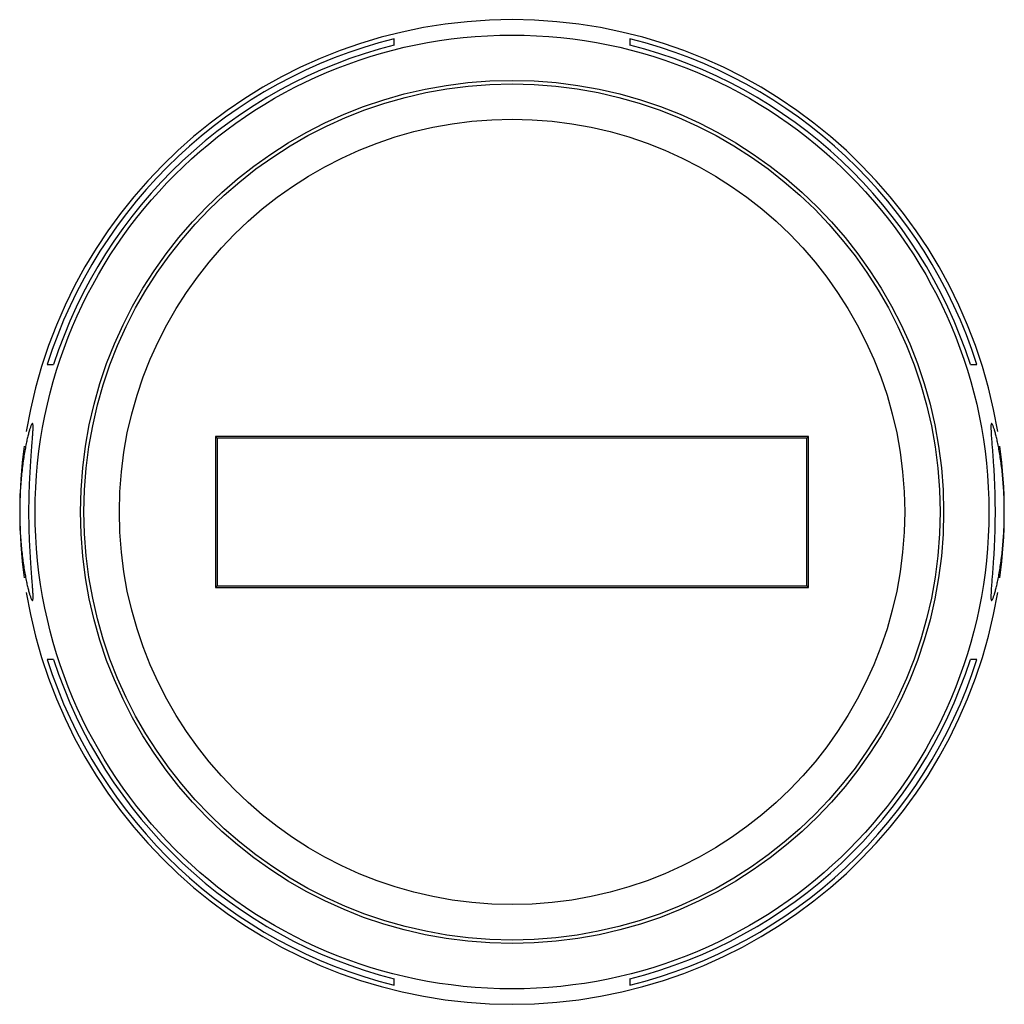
# Model space of a CAD drawing. Header units: millimetres. Extents: x 2.3 to 19, y 6.3 to 23.
import ezdxf

# ---------------------------------------------------------------- set-up
doc = ezdxf.new("R2010")
doc.units = ezdxf.units.MM
doc.header["$LTSCALE"] = 1.916768
doc.layers.get('0').update_dxf_attribs({"linetype": 'CONTINUOUS'})

msp = doc.modelspace()

# ---------------------------------------------------------------- linework, layer by layer
at = {"color": 7, "linetype": 'Continuous'}
for p, q in [((8.666, 22.53), (8.666, 22.638)), ((12.666, 22.638), (12.666, 22.53)), ((2.781, 17.113), (2.891, 17.113)), ((18.44, 17.113), (18.55, 17.113)), ((5.635, 15.893), (5.635, 13.332)), ((5.635, 15.893), (5.666, 15.863)), ((15.696, 15.893), (5.635, 15.893)), ((15.696, 15.893), (15.666, 15.863)), ((15.696, 13.332), (15.696, 15.893)), ((5.666, 15.863), (5.666, 13.363)), ((15.666, 15.863), (5.666, 15.863)), ((15.666, 13.363), (15.666, 15.863)), ((5.635, 13.332), (5.666, 13.363)), ((5.666, 13.363), (15.666, 13.363)), ((15.696, 13.332), (15.666, 13.363)), ((5.635, 13.332), (15.696, 13.332)), ((2.891, 12.113), (2.781, 12.113)), ((18.55, 12.113), (18.44, 12.113)), ((8.666, 6.587), (8.666, 6.695)), ((12.666, 6.695), (12.666, 6.587))]:
    msp.add_line(p, q, dxfattribs=at)
for radius in [8.088, 7.32, 7.26, 6.66]:
    msp.add_circle((10.666, 14.613), radius, dxfattribs=at)
for radius, start, end in [(8.35, 9.4017, 170.5983), (8.271, 103.9926, 162.4074), (8.271, 17.5926, 76.0074), (8.167, 104.176, 162.1741), (8.167, 17.8259, 75.824), (8.35, 172.3011, 187.6995), (8.35, 352.3011, 7.6993), (8.35, 189.4017, 350.5983), (8.271, 197.5926, 256.0074), (8.167, 197.8259, 255.824), (8.271, 283.9926, 342.4074), (8.167, 284.176, 342.1741)]:
    msp.add_arc((10.666, 14.613), radius, start, end, dxfattribs=at)
for points, knots in [([(2.531, 16.112), (2.53, 16.112), (2.527, 16.111), (2.525, 16.108), (2.521, 16.104), (2.516, 16.095), (2.51, 16.083), (2.503, 16.066), (2.493, 16.038), (2.479, 15.994), (2.462, 15.931), (2.443, 15.856), (2.425, 15.769), (2.406, 15.671), (2.387, 15.563), (2.364, 15.401), (2.339, 15.181), (2.32, 14.903), (2.316, 14.71), (2.316, 14.613)], [0, 0, 0, 0, 0.003044, 0.005204, 0.007872, 0.014831, 0.024032, 0.035499, 0.049232, 0.083361, 0.126067, 0.176948, 0.235501, 0.301166, 0.373363, 0.451407, 0.622185, 0.807457, 1, 1, 1, 1]), ([(2.473, 14.613), (2.473, 14.71), (2.475, 14.902), (2.486, 15.179), (2.499, 15.399), (2.51, 15.561), (2.518, 15.67), (2.526, 15.768), (2.533, 15.856), (2.537, 15.921), (2.54, 15.967), (2.542, 15.997), (2.543, 16.024), (2.543, 16.047), (2.543, 16.066), (2.542, 16.083), (2.54, 16.095), (2.539, 16.103), (2.537, 16.108), (2.535, 16.111), (2.533, 16.112), (2.532, 16.112), (2.531, 16.112)], [0, 0, 0, 0, 0.194451, 0.381589, 0.553982, 0.632639, 0.705247, 0.77107, 0.829482, 0.879891, 0.901926, 0.921782, 0.939412, 0.954776, 0.967834, 0.978568, 0.986992, 0.993163, 0.995452, 0.997269, 0.998718, 1, 1, 1, 1]), ([(18.8, 16.112), (18.799, 16.112), (18.798, 16.112), (18.796, 16.111), (18.795, 16.108), (18.793, 16.103), (18.791, 16.095), (18.789, 16.083), (18.788, 16.066), (18.788, 16.047), (18.789, 16.024), (18.79, 15.997), (18.791, 15.967), (18.794, 15.921), (18.798, 15.856), (18.805, 15.768), (18.813, 15.67), (18.821, 15.561), (18.833, 15.399), (18.846, 15.179), (18.856, 14.902), (18.858, 14.71), (18.858, 14.613)], [0, 0, 0, 0, 0.001282, 0.002731, 0.004548, 0.006838, 0.013008, 0.021433, 0.032167, 0.045226, 0.06059, 0.078221, 0.098077, 0.120113, 0.170521, 0.228932, 0.294755, 0.367362, 0.446017, 0.61841, 0.805547, 1, 1, 1, 1]), ([(19.016, 14.613), (19.016, 14.71), (19.011, 14.903), (18.992, 15.181), (18.968, 15.401), (18.944, 15.563), (18.926, 15.671), (18.907, 15.769), (18.888, 15.856), (18.869, 15.931), (18.852, 15.994), (18.838, 16.038), (18.828, 16.066), (18.821, 16.083), (18.815, 16.095), (18.81, 16.104), (18.807, 16.108), (18.804, 16.111), (18.801, 16.112), (18.8, 16.112)], [0, 0, 0, 0, 0.192533, 0.3778, 0.548584, 0.626627, 0.698821, 0.764487, 0.823043, 0.873927, 0.916635, 0.950766, 0.964499, 0.975967, 0.985167, 0.992127, 0.994796, 0.996955, 1, 1, 1, 1]), ([(2.316, 14.613), (2.316, 14.515), (2.32, 14.322), (2.339, 14.044), (2.364, 13.824), (2.387, 13.662), (2.406, 13.554), (2.425, 13.456), (2.443, 13.369), (2.462, 13.294), (2.479, 13.231), (2.493, 13.187), (2.503, 13.159), (2.51, 13.142), (2.516, 13.13), (2.521, 13.121), (2.525, 13.117), (2.527, 13.114), (2.53, 13.112), (2.531, 13.112)], [0, 0, 0, 0, 0.192536, 0.377806, 0.548589, 0.626631, 0.698826, 0.764491, 0.823046, 0.873929, 0.916636, 0.950766, 0.9645, 0.975967, 0.985168, 0.992127, 0.994796, 0.996955, 1, 1, 1, 1]), ([(2.531, 13.112), (2.532, 13.112), (2.533, 13.113), (2.535, 13.114), (2.537, 13.117), (2.539, 13.122), (2.54, 13.13), (2.542, 13.142), (2.543, 13.159), (2.543, 13.178), (2.543, 13.201), (2.542, 13.228), (2.54, 13.258), (2.537, 13.304), (2.533, 13.369), (2.526, 13.457), (2.518, 13.555), (2.51, 13.664), (2.499, 13.826), (2.486, 14.046), (2.475, 14.323), (2.473, 14.515), (2.473, 14.613)], [0, 0, 0, 0, 0.001282, 0.002731, 0.004548, 0.006838, 0.013009, 0.021434, 0.032168, 0.045226, 0.06059, 0.078221, 0.098078, 0.120113, 0.170521, 0.228932, 0.294755, 0.367362, 0.446017, 0.61841, 0.805547, 1, 1, 1, 1]), ([(18.858, 14.613), (18.858, 14.515), (18.856, 14.323), (18.846, 14.046), (18.833, 13.826), (18.821, 13.664), (18.813, 13.555), (18.805, 13.457), (18.798, 13.369), (18.794, 13.304), (18.791, 13.258), (18.79, 13.228), (18.789, 13.201), (18.788, 13.178), (18.788, 13.159), (18.789, 13.142), (18.791, 13.13), (18.793, 13.122), (18.795, 13.117), (18.796, 13.114), (18.798, 13.113), (18.799, 13.112), (18.8, 13.112)], [0, 0, 0, 0, 0.194452, 0.381589, 0.553982, 0.632639, 0.705247, 0.77107, 0.829482, 0.879891, 0.901926, 0.921781, 0.939412, 0.954776, 0.967834, 0.978568, 0.986992, 0.993163, 0.995452, 0.997269, 0.998718, 1, 1, 1, 1]), ([(18.8, 13.112), (18.801, 13.112), (18.804, 13.114), (18.807, 13.117), (18.81, 13.121), (18.815, 13.13), (18.821, 13.142), (18.828, 13.159), (18.838, 13.187), (18.852, 13.231), (18.869, 13.294), (18.888, 13.369), (18.907, 13.456), (18.926, 13.554), (18.944, 13.662), (18.968, 13.824), (18.992, 14.044), (19.011, 14.322), (19.016, 14.515), (19.016, 14.613)], [0, 0, 0, 0, 0.003044, 0.005204, 0.007872, 0.014831, 0.024032, 0.035498, 0.049232, 0.083361, 0.126067, 0.176947, 0.2355, 0.301166, 0.373363, 0.451407, 0.622185, 0.807457, 1, 1, 1, 1])]:
    msp.add_open_spline(points, degree=3, knots=knots, dxfattribs=at)

doc.saveas('drawing.dxf')
